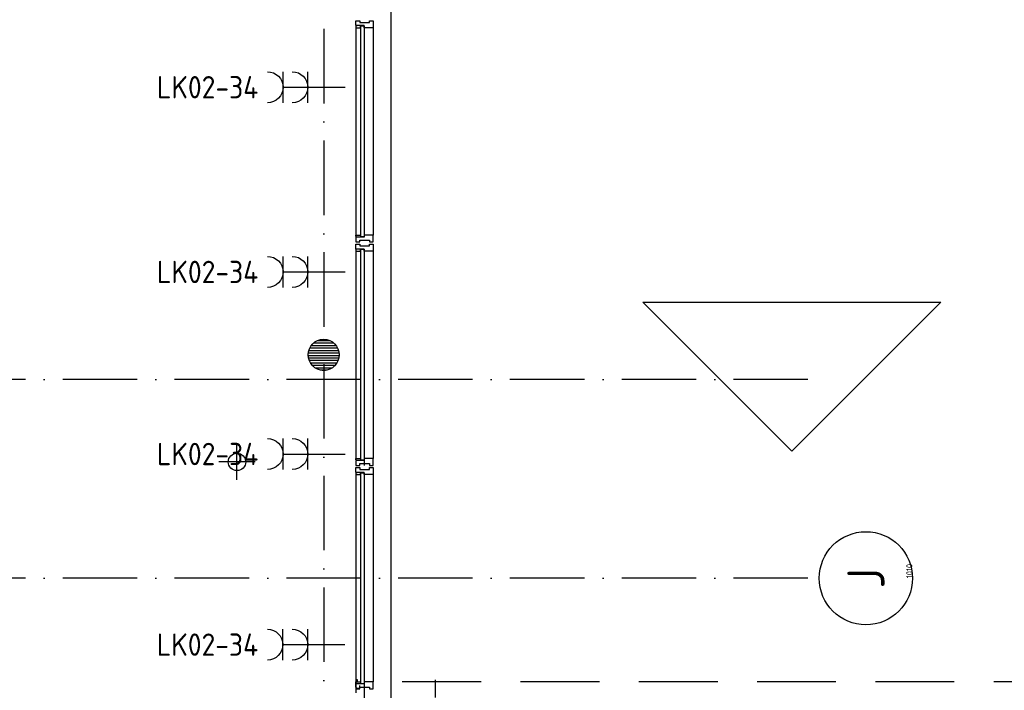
# Model space of a CAD drawing. Header units: millimetres. Extents: x 90707 to 259985, y -1262 to 84291.
# Tile 53 of 75: x 170799 to 178728, y 65904 to 71308. Entities that reach past the tile are written whole.
import ezdxf
from ezdxf.enums import TextEntityAlignment as Align

# ---------------------------------------------------------------- set-up
doc = ezdxf.new("R2010")
doc.units = ezdxf.units.MM
doc.header["$LTSCALE"] = 100
doc.linetypes.add('DASHDOT', pattern=[9, 6, -1.5, 0, -1.5])
doc.linetypes.add('HIDDEN', pattern=[9.525, 6.35, -3.175])
doc.layers.get('0').update_dxf_attribs({"linetype": 'CONTINUOUS'})
for name, color, linetype in [('AANSLWCD', 3, 'CONTINUOUS'), ('ABNSLWCD_ATTRIB', 2, 'CONTINUOUS'), ('AL$7----_STRAMIEN', 1, 'DASHDOT'), ('AL$8----_HULPLIJNEN', 2, 'CONTINUOUS'), ('AL21----_BUITENWAND', 4, 'CONTINUOUS'), ('AL28----_KONSTRUKTIE', 3, 'CONTINUOUS'), ('AL31----_BUITENKOZ', 7, 'CONTINUOUS'), ('ALN-----_BLOCKNAAM', 2, 'CONTINUOUS'), ('ALXAA---_GEWBETON', 12, 'CONTINUOUS'), ('ALXOU---_GLAS', 7, 'CONTINUOUS'), ('EL6441--_DATACOM', 3, 'CONTINUOUS'), ('LIJN070', 130, 'CONTINUOUS'), ('MV-BINNENBESTRATING', 1, 'CONTINUOUS'), ('MV-STAALKOLOM', 1, 'CONTINUOUS'), ('VOLGNUMMER', 7, 'CONTINUOUS')]:
    doc.layers.add(name, color=color, linetype=linetype)
doc.styles.add('1_8', font='ISO', dxfattribs={"height": 1.8})
doc.styles.get("Standard").update_dxf_attribs({"font": 'iso.shx'})

# ---------------------------------------------------------------- blocks, each defined once
blk = doc.blocks.new('ES3W2A')
for p, q in [((1.25, 2), (-1.25, 2)), ((0, 2), (0, -3)), ((1.25, 0), (-1.25, 0))]:
    blk.add_line(p, q)
for centre in [(0, 3.25), (0, 1.25)]:
    blk.add_arc(centre, 1.25, 180, 0)
at = {"style": '1_8'}
for tag, flags, p in [('VERMOGEN', 9, (-2.5, 5)), ('GROEP', 8, (0, 5)), ('SCHAK', 8, (2.5, 5)), ('GELIJK', 9, (5, 5)), ('KAST', 9, (7, 5)), ('TAL', 8, (2.5, 5))]:
    blk.add_attdef(tag, text='', height=1.8, rotation=90, dxfattribs=dict(at, flags=flags)).set_placement(p, align=Align.MIDDLE_CENTER)
at = {"style": '1_8', "width": 0.7, "flags": 8}
blk.add_attdef('DOEL', text='', height=1.8, rotation=90, dxfattribs=at).set_placement((-2.5, 5), align=Align.MIDDLE_LEFT)
at = {"style": '1_8', "flags": 9}
blk.add_attdef('M_CODE', text='', height=1.8, dxfattribs=at).set_placement((0, 0), align=Align.MIDDLE_CENTER)
blk = doc.blocks.new('1010')
at = {"layer": 'AL$7----_STRAMIEN', "color": 7, "linetype": 'Continuous'}
blk.add_circle((0, 750), 750, dxfattribs=at)
at = {"layer": 'AL$7----_STRAMIEN', "color": 3, "linetype": 'Continuous'}
blk.add_attdef('STR-NAAM', text='', height=600, rotation=360, dxfattribs=at).set_placement((0, 750), align=Align.MIDDLE)
at = {"layer": 'ALN-----_BLOCKNAAM', "linetype": 'Continuous'}
blk.add_text('1010', height=100, dxfattribs=at).set_placement((0, 0))
blk = doc.blocks.new('A$Cca306792')
at = {"layer": 'AL$7----_STRAMIEN', "color": 1}
for points in [[(82128.3, 78796.3), (82128.3, 39869.5)], [(86028.3, 69669.5), (49182, 69669.5)], [(86028.3, 68069.5), (47456.2, 68069.5)]]:
    blk.add_lwpolyline(points, dxfattribs=at)
at = {"layer": 'AL$8----_HULPLIJNEN', "color": 8, "linetype": 'DASHDOT', "ltscale": 0.25}
blk.add_line((83028.3, 66883.5), (83028.3, 67251.4), dxfattribs=at)
at = {"layer": 'AL21----_BUITENWAND', "color": 8}
blk.add_line((82668.3, 77009.7), (82668.3, 56390.7), dxfattribs=at)
at = {"layer": 'AL21----_BUITENWAND', "color": 8, "linetype": 'HIDDEN'}
blk.add_line((91968.7, 67234.7), (82527.3, 67234.7), dxfattribs=at)
at = {"layer": 'AL28----_KONSTRUKTIE', "color": 8}
blk.add_circle((82128.3, 69869.5), 125, dxfattribs=at)
blk.add_circle((82128.3, 69869.5), 125, dxfattribs=at)
at = {"layer": 'AL31----_BUITENKOZ', "color": 8, "linetype": 'Continuous'}
for p, q in [((82388.3, 72521.7), (82388.3, 72560.7)), ((82388.3, 72560.7), (82394.3, 72560.7)), ((82394.3, 72560.7), (82408.3, 72560.7)), ((82408.3, 72560.7), (82408.3, 72560.7)), ((82408.3, 72560.7), (82418.3, 72560.7)), ((82418.3, 72560.7), (82418.3, 72546.7)), ((82498.3, 72546.7), (82498.3, 72560.7)), ((82498.3, 72560.7), (82507.8, 72560.7)), ((82507.8, 72560.7), (82507.8, 72560.7)), ((82507.8, 72560.7), (82521.3, 72560.7)), ((82521.3, 72560.7), (82527.3, 72560.7)), ((82527.3, 72560.7), (82527.3, 72541.7)), ((82455.3, 72521.7), (82388.3, 72521.7)), ((82393.3, 72516.7), (82388.3, 72516.7)), ((82388.3, 72516.7), (82388.3, 72504.7)), ((82388.3, 72504.7), (82425.3, 72504.7)), ((82425.3, 72521.7), (82393.3, 72521.7)), ((82393.3, 72521.7), (82393.3, 72516.7)), ((82418.3, 72546.7), (82498.3, 72546.7)), ((82425.3, 72504.7), (82425.3, 72521.7)), ((82455.3, 72504.7), (82455.3, 72521.7)), ((82508.3, 72504.7), (82455.3, 72504.7)), ((82516.3, 72504.7), (82508.3, 72504.7)), ((82520.3, 72504.7), (82516.3, 72504.7)), ((82527.3, 72504.7), (82520.3, 72504.7)), ((82527.3, 72541.7), (82527.3, 72504.7)), ((82388.3, 70822.7), (82388.3, 70834.7)), ((82388.3, 70834.7), (82425.3, 70834.7)), ((82393.3, 70822.7), (82388.3, 70822.7)), ((82388.3, 70817.7), (82388.3, 70778.7)), ((82455.3, 70817.7), (82388.3, 70817.7)), ((82393.3, 70817.7), (82393.3, 70822.7)), ((82425.3, 70817.7), (82393.3, 70817.7)), ((82425.3, 70834.7), (82425.3, 70817.7)), ((82508.3, 70834.7), (82455.3, 70834.7)), ((82455.3, 70834.7), (82455.3, 70817.7)), ((82516.3, 70834.7), (82508.3, 70834.7)), ((82520.3, 70834.7), (82516.3, 70834.7)), ((82527.3, 70834.7), (82520.3, 70834.7)), ((82527.3, 70797.6), (82527.3, 70834.7)), ((82388.3, 70778.7), (82394.3, 70778.7)), ((82388.3, 70721.7), (82388.3, 70760.7)), ((82388.3, 70760.7), (82394.3, 70760.7)), ((82394.3, 70778.7), (82408.3, 70778.7)), ((82394.3, 70760.7), (82408.3, 70760.7)), ((82408.3, 70778.7), (82408.3, 70778.7)), ((82408.3, 70778.7), (82418.3, 70778.7)), ((82408.3, 70760.7), (82408.3, 70760.7)), ((82408.3, 70760.7), (82418.3, 70760.7)), ((82418.3, 70778.7), (82418.3, 70792.7)), ((82418.3, 70792.7), (82498.3, 70792.7)), ((82418.3, 70760.7), (82418.3, 70746.7)), ((82418.3, 70746.7), (82498.3, 70746.7)), ((82498.3, 70792.7), (82498.3, 70778.7)), ((82498.3, 70778.7), (82507.3, 70778.7)), ((82498.3, 70746.7), (82498.3, 70760.7)), ((82498.3, 70760.7), (82507.8, 70760.7)), ((82507.3, 70778.7), (82507.3, 70778.7)), ((82507.3, 70778.7), (82521.3, 70778.7)), ((82507.8, 70760.7), (82507.8, 70760.7)), ((82507.8, 70760.7), (82521.3, 70760.7)), ((82521.3, 70778.7), (82527.3, 70778.7)), ((82521.3, 70760.7), (82527.3, 70760.7)), ((82527.3, 70778.7), (82527.3, 70797.6)), ((82527.3, 70760.7), (82527.3, 70741.7)), ((82527.3, 70741.7), (82527.3, 70704.7)), ((82455.3, 70721.7), (82388.3, 70721.7)), ((82393.3, 70716.7), (82388.3, 70716.7)), ((82388.3, 70716.7), (82388.3, 70704.7)), ((82388.3, 70704.7), (82425.3, 70704.7)), ((82425.3, 70721.7), (82393.3, 70721.7)), ((82393.3, 70721.7), (82393.3, 70716.7)), ((82425.3, 70704.7), (82425.3, 70721.7)), ((82455.3, 70704.7), (82455.3, 70721.7)), ((82508.3, 70704.7), (82455.3, 70704.7)), ((82516.3, 70704.7), (82508.3, 70704.7)), ((82520.3, 70704.7), (82516.3, 70704.7)), ((82527.3, 70704.7), (82520.3, 70704.7)), ((82388.3, 69022.7), (82388.3, 69034.7)), ((82388.3, 69034.7), (82425.3, 69034.7)), ((82393.3, 69022.7), (82388.3, 69022.7)), ((82388.3, 69017.7), (82388.3, 68978.7)), ((82455.3, 69017.7), (82388.3, 69017.7)), ((82393.3, 69017.7), (82393.3, 69022.7)), ((82425.3, 69017.7), (82393.3, 69017.7)), ((82418.3, 68978.7), (82418.3, 68992.7)), ((82418.3, 68992.7), (82498.3, 68992.7)), ((82425.3, 69034.7), (82425.3, 69017.7)), ((82508.3, 69034.7), (82455.3, 69034.7)), ((82455.3, 69034.7), (82455.3, 69017.7)), ((82498.3, 68992.7), (82498.3, 68978.7)), ((82516.3, 69034.7), (82508.3, 69034.7)), ((82520.3, 69034.7), (82516.3, 69034.7)), ((82527.3, 69034.7), (82520.3, 69034.7)), ((82527.3, 68997.6), (82527.3, 69034.7)), ((82527.3, 68978.7), (82527.3, 68997.6)), ((82388.3, 68978.7), (82394.3, 68978.7)), ((82388.3, 68921.7), (82388.3, 68960.7)), ((82388.3, 68960.7), (82394.3, 68960.7)), ((82455.3, 68921.7), (82388.3, 68921.7)), ((82393.3, 68916.7), (82388.3, 68916.7)), ((82388.3, 68916.7), (82388.3, 68904.7)), ((82388.3, 68904.7), (82425.3, 68904.7)), ((82425.3, 68921.7), (82393.3, 68921.7)), ((82393.3, 68921.7), (82393.3, 68916.7)), ((82394.3, 68978.7), (82408.3, 68978.7)), ((82394.3, 68960.7), (82408.3, 68960.7)), ((82408.3, 68978.7), (82408.3, 68978.7)), ((82408.3, 68978.7), (82418.3, 68978.7)), ((82408.3, 68960.7), (82408.3, 68960.7)), ((82408.3, 68960.7), (82418.3, 68960.7)), ((82418.3, 68960.7), (82418.3, 68946.7)), ((82418.3, 68946.7), (82498.3, 68946.7)), ((82425.3, 68904.7), (82425.3, 68921.7)), ((82455.3, 68904.7), (82455.3, 68921.7)), ((82508.3, 68904.7), (82455.3, 68904.7)), ((82498.3, 68978.7), (82507.3, 68978.7)), ((82498.3, 68946.7), (82498.3, 68960.7)), ((82498.3, 68960.7), (82507.8, 68960.7)), ((82507.3, 68978.7), (82507.3, 68978.7)), ((82507.3, 68978.7), (82521.3, 68978.7)), ((82507.8, 68960.7), (82507.8, 68960.7)), ((82507.8, 68960.7), (82521.3, 68960.7)), ((82516.3, 68904.7), (82508.3, 68904.7)), ((82520.3, 68904.7), (82516.3, 68904.7)), ((82527.3, 68904.7), (82520.3, 68904.7)), ((82521.3, 68978.7), (82527.3, 68978.7)), ((82521.3, 68960.7), (82527.3, 68960.7)), ((82527.3, 68960.7), (82527.3, 68941.7)), ((82527.3, 68941.7), (82527.3, 68904.7)), ((82388.3, 67222.7), (82388.3, 67234.7)), ((82388.3, 67234.7), (82425.3, 67234.7)), ((82393.3, 67222.7), (82388.3, 67222.7)), ((82388.3, 67217.7), (82388.3, 67178.7)), ((82455.3, 67217.7), (82388.3, 67217.7)), ((82388.3, 67178.7), (82394.3, 67178.7)), ((82393.3, 67217.7), (82393.3, 67222.7)), ((82425.3, 67217.7), (82393.3, 67217.7)), ((82394.3, 67178.7), (82408.3, 67178.7)), ((82408.3, 67178.7), (82408.3, 67178.7)), ((82408.3, 67178.7), (82418.3, 67178.7)), ((82418.3, 67178.7), (82418.3, 67192.7)), ((82418.3, 67192.7), (82498.3, 67192.7)), ((82425.3, 67234.7), (82425.3, 67217.7)), ((82508.3, 67234.7), (82455.3, 67234.7)), ((82455.3, 67234.7), (82455.3, 67217.7)), ((82498.3, 67192.7), (82498.3, 67178.7)), ((82498.3, 67178.7), (82507.3, 67178.7)), ((82507.3, 67178.7), (82507.3, 67178.7)), ((82507.3, 67178.7), (82521.3, 67178.7)), ((82516.3, 67234.7), (82508.3, 67234.7)), ((82520.3, 67234.7), (82516.3, 67234.7)), ((82527.3, 67234.7), (82520.3, 67234.7)), ((82521.3, 67178.7), (82527.3, 67178.7)), ((82527.3, 67197.6), (82527.3, 67234.7)), ((82527.3, 67178.7), (82527.3, 67197.6))]:
    blk.add_line(p, q, dxfattribs=at)
at = {"layer": 'AL31----_BUITENKOZ', "color": 8}
for p, q in [((82388.3, 72504.7), (82388.3, 70834.7)), ((82527.3, 72504.7), (82527.3, 70834.7)), ((82388.3, 70704.7), (82388.3, 69034.7)), ((82527.3, 70704.7), (82527.3, 69034.7)), ((85899.4, 69093), (84699.4, 70293)), ((84699.4, 70293), (87099.4, 70293)), ((87099.4, 70293), (85899.4, 69093)), ((82388.3, 68904.7), (82388.3, 67234.7)), ((82527.3, 68904.7), (82527.3, 67234.7)), ((82387.6, 67251.6), (82387.6, 67234.6)), ((82401.2, 67251.6), (82387.6, 67251.6)), ((82401.2, 67234.6), (82401.2, 67251.6)), ((82385.3, 67234.6), (82385.3, 67192.1)), ((82385.3, 67192.1), (82389.6, 67189.7)), ((82387.6, 67234.6), (82401.2, 67234.6)), ((82388.3, 67179.4), (82388.3, 67146.4)), ((82389.6, 67189.7), (82389.6, 67182.6)), ((82389.6, 67182.6), (82419.3, 67182.6)), ((82419.3, 67182.6), (82419.3, 67205.1))]:
    blk.add_line(p, q, dxfattribs=at)
at = {"layer": 'ALXAA---_GEWBETON', "color": 8}
for p, q in [((82028.9, 69945.2), (82227.8, 69945.2)), ((82028.9, 69945.2), (82227.8, 69945.2)), ((82047.9, 69965.2), (82208.7, 69965.2)), ((82047.9, 69965.2), (82208.7, 69965.2)), ((82081, 69985.2), (82175.6, 69985.2)), ((82081, 69985.2), (82175.6, 69985.2)), ((82003.4, 69865.2), (82253.2, 69865.2)), ((82003.4, 69865.2), (82253.2, 69865.2)), ((82004.3, 69885.2), (82252.3, 69885.2)), ((82004.3, 69885.2), (82252.3, 69885.2)), ((82008.5, 69905.2), (82248.1, 69905.2)), ((82008.5, 69905.2), (82248.1, 69905.2)), ((82016.4, 69925.2), (82240.2, 69925.2)), ((82016.4, 69925.2), (82240.2, 69925.2)), ((82005.7, 69845.2), (82250.9, 69845.2)), ((82005.7, 69845.2), (82250.9, 69845.2)), ((82011.4, 69825.2), (82245.2, 69825.2)), ((82011.4, 69825.2), (82245.2, 69825.2)), ((82021.1, 69805.2), (82235.5, 69805.2)), ((82021.1, 69805.2), (82235.5, 69805.2)), ((82036, 69785.2), (82220.6, 69785.2)), ((82036, 69785.2), (82220.6, 69785.2)), ((82059.4, 69765.2), (82197.2, 69765.2)), ((82059.4, 69765.2), (82197.2, 69765.2)), ((82115, 69745.2), (82141.7, 69745.2)), ((82115, 69745.2), (82141.7, 69745.2))]:
    blk.add_line(p, q, dxfattribs=at)
at = {"layer": 'ALXOU---_GLAS', "color": 8}
for p, q in [((82427.3, 70819.7), (82427.3, 72519.7)), ((82427.3, 72519.7), (82453.3, 72519.7)), ((82453.3, 72519.7), (82453.3, 70819.7)), ((82453.3, 70819.7), (82427.3, 70819.7)), ((82427.3, 69019.7), (82427.3, 70719.7)), ((82427.3, 70719.7), (82453.3, 70719.7)), ((82453.3, 70719.7), (82453.3, 69019.7)), ((82453.3, 69019.7), (82427.3, 69019.7)), ((82427.3, 67219.7), (82427.3, 68919.7)), ((82427.3, 68919.7), (82453.3, 68919.7)), ((82453.3, 68919.7), (82453.3, 67219.7)), ((82453.3, 67219.7), (82427.3, 67219.7))]:
    blk.add_line(p, q, dxfattribs=at)
at = {"layer": 'MV-BINNENBESTRATING', "color": 8}
for p, q in [((81430.2, 68861.3), (81430.2, 69151.7)), ((81430.2, 68861.3), (81430.2, 69151.7)), ((81575.4, 69006.5), (81285.1, 69006.5)), ((81575.4, 69006.5), (81285.1, 69006.5))]:
    blk.add_line(p, q, dxfattribs=at)
at = {"layer": 'MV-STAALKOLOM', "color": 8}
blk.add_circle((81430.2, 69006.5), 70.2, dxfattribs=at)
blk.add_circle((81430.2, 69006.5), 70.2, dxfattribs=at)
at = {"layer": 'AL$7----_STRAMIEN', "xscale": 0.5, "yscale": 0.5, "zscale": 0.5, "rotation": 90}
blk.add_blockref('1010', (86869.7, 68069.5), dxfattribs=at).add_auto_attribs({'STR-NAAM': 'J'})
at = {"layer": 'VOLGNUMMER', "color": 252, "linetype": 'ByBlock'}
for tag, p in [('0.28', (16186.8, 74214.2)), ('0.16', (78892.6, 73104.9)), ('0.17', (62961.4, 72993.7)), ('0.29', (35887.3, 72528.7)), ('0.18', (53124.4, 64542.4)), ('0.701', (85482.2, 63517.2)), ('0.32', (36092.4, 63165.6)), ('0.30', (29365.6, 63127.8)), ('0.12', (90689.5, 63023.6)), ('0.29A', (33164.9, 62744.5)), ('0.30', (38191.2, 61493.7)), ('0.19', (61479.4, 61433)), ('0.27', (17657, 61362.6)), ('0.14', (89762.2, 60088.3)), ('0.33', (45869.2, 59450.3)), ('0.15', (73453.9, 57402.1)), ('0.801', (112714.4, 57073.3)), ('0.25', (28058.4, 57013.2)), ('0.18A', (61029.2, 56759.4)), ('0.26A', (36299, 54851)), ('0.20', (60894.5, 53506.4)), ('0.800', (90980.3, 50804)), ('0.25A', (73288.1, 48435.5)), ('0.300', (94483.1, 48257)), ('0.21', (58702.5, 48177.6)), ('0.24', (35040.6, 47782.8)), ('0.102', (87630.8, 47613.4)), ('0.203', (95794.7, 46197)), ('0.26', (18559.4, 46118.8)), ('0.802', (68387.3, 42721)), ('0.204', (95496.6, 42148.7)), ('0.07B', (66790.5, 38908.8)), ('0.702', (95327.1, 36512.9))]:
    blk.add_attdef(tag, text='', height=250, dxfattribs=at).set_placement(p, align=Align.MIDDLE_CENTER)
at = {"layer": 'VOLGNUMMER', "color": 8, "linetype": 'ByBlock'}
blk.add_attdef('0.600', text='', height=250, dxfattribs=at).set_placement((96800.2, 48299.9), align=Align.MIDDLE_CENTER)

msp = doc.modelspace()

# ---------------------------------------------------------------- linework, layer by layer
at = {"layer": 'LIJN070', "linetype": 'HIDDEN'}
msp.add_line((173575.3, 34378.3), (173575.3, 78197.7), dxfattribs=at)

# ---------------------------------------------------------------- block references
at = {"layer": 'AANSLWCD'}
ref = msp.add_blockref('ES3W2A', (173119, 70763.2), dxfattribs=dict(at, xscale=-100, yscale=100, zscale=100, rotation=90))
ref.add_attrib('GROEP', 'LK02-34', dxfattribs={"layer": 'ABNSLWCD_ATTRIB', "color": 1, "height": 180, "style": '1_8', "flags": 8}).set_placement((171903.5, 70763.3), align=Align.MIDDLE_LEFT)
ref = msp.add_blockref('ES3W2A', (173119, 69275.2), dxfattribs=dict(at, xscale=-100, yscale=100, zscale=100, rotation=90))
ref.add_attrib('GROEP', 'LK02-34', dxfattribs={"layer": 'ABNSLWCD_ATTRIB', "color": 1, "height": 180, "style": '1_8', "flags": 8}).set_placement((171903.5, 69275.3), align=Align.MIDDLE_LEFT)
ref = msp.add_blockref('ES3W2A', (173119, 67808.2), dxfattribs=dict(at, xscale=-100, yscale=100, zscale=100, rotation=90))
ref.add_attrib('GROEP', 'LK02-34', dxfattribs={"layer": 'ABNSLWCD_ATTRIB', "color": 1, "height": 180, "style": '1_8', "flags": 8}).set_placement((171903.5, 67808.3), align=Align.MIDDLE_LEFT)
ref = msp.add_blockref('ES3W2A', (173118, 66272.2), dxfattribs=dict(at, xscale=-100, yscale=100, zscale=100, rotation=90))
ref.add_attrib('GROEP', 'LK02-34', dxfattribs={"layer": 'ABNSLWCD_ATTRIB', "color": 1, "height": 180, "style": '1_8', "flags": 8}).set_placement((171902.5, 66272.3), align=Align.MIDDLE_LEFT)
at = {"layer": 'EL6441--_DATACOM'}
msp.add_blockref('A$Cca306792', (91118.2, -1262.1), dxfattribs=at)

doc.saveas('drawing.dxf')
